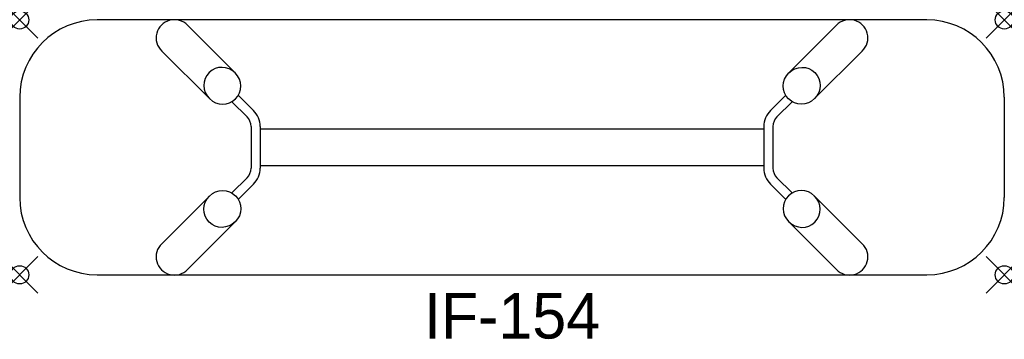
# Model space of a CAD drawing. Header units: inches. Extents: x 0 to 54, y -17.5 to 0.
import ezdxf
from ezdxf.enums import TextEntityAlignment as Align

# ---------------------------------------------------------------- set-up
doc = ezdxf.new("R2010")
doc.units = ezdxf.units.IN
doc.header["$PDMODE"] = 35
doc.layers.add('AFUCH-P', color=2, linetype='Continuous')
doc.layers.add('AFUCH-P-TN', color=2, linetype='Continuous')

msp = doc.modelspace()

# ---------------------------------------------------------------- linework, layer by layer
at = {"layer": 'AFUCH-P'}
for p, q in [((49.75, 0), (4.25, 0)), ((11.821, -2.911), (9.206, -0.295)), ((42.179, -2.911), (44.794, -0.295)), ((10.407, -4.325), (7.792, -1.71)), ((43.593, -4.325), (46.208, -1.71)), ((0, -4.25), (0, -9.75)), ((11.991, -4.141), (12.821, -4.971)), ((42.009, -4.141), (41.179, -4.971)), ((54, -4.25), (54, -9.75)), ((12.468, -5.325), (11.637, -4.494)), ((41.532, -5.325), (42.363, -4.494)), ((12.687, -5.855), (12.687, -8.145)), ((13.187, -5.855), (13.187, -8.145)), ((40.813, -5.855), (40.813, -8.145)), ((41.313, -5.855), (41.313, -8.145)), ((40.813, -6), (13.187, -6)), ((13.187, -8), (40.813, -8)), ((12.468, -8.675), (11.637, -9.506)), ((11.991, -9.859), (12.821, -9.029)), ((42.009, -9.859), (41.179, -9.029)), ((41.532, -8.675), (42.363, -9.506)), ((10.407, -9.675), (7.792, -12.29)), ((43.593, -9.675), (46.208, -12.29)), ((11.821, -11.089), (9.206, -13.705)), ((42.179, -11.089), (44.794, -13.705)), ((4.25, -14), (49.75, -14))]:
    msp.add_line(p, q, dxfattribs=at)
for centre, radius, start, end in [((8.483, -0.987), 1, 43.7381, 226.2619), ((45.517, -0.987), 1, 313.7381, 136.2619), ((4.25, -4.25), 4.25, 90, 180), ((49.75, -4.25), 4.25, 0, 90), ((11.937, -5.855), 0.75, 0.0029, 44.9971), ((11.937, -5.855), 1.25, 0.0029, 44.9971), ((42.063, -5.855), 1.25, 135.0029, 179.9971), ((42.063, -5.855), 0.75, 135.0029, 179.9971), ((11.937, -8.145), 0.75, 315.0029, 359.9971), ((11.937, -8.145), 1.25, 315.0029, 359.9971), ((42.063, -8.145), 1.25, 180.0029, 224.9971), ((42.063, -8.145), 0.75, 180.0029, 224.9971), ((4.25, -9.75), 4.25, 180, 270), ((49.75, -9.75), 4.25, 270, 0), ((8.483, -13.013), 1, 133.7381, 316.2619), ((45.517, -13.013), 1, 223.7381, 46.2619)]:
    msp.add_arc(centre, radius, start, end, dxfattribs=at)
for centre, major_axis in [((11.114, -3.618), (0.723, -0.723)), ((42.886, -10.382), (-0.723, 0.723))]:
    msp.add_ellipse(centre, major_axis=major_axis, ratio=0.978148, start_param=-4.712389, end_param=1.570796, dxfattribs=at)
at = {"layer": 'AFUCH-P', "extrusion": (0, 0, -1)}
for centre, major_axis in [((42.886, -3.618), (-0.723, -0.723)), ((11.114, -10.382), (0.723, 0.723))]:
    msp.add_ellipse(centre, major_axis=major_axis, ratio=0.978148, start_param=-4.712389, end_param=1.570796, dxfattribs=at)
at = {"layer": 'AFUCH-P'}
for p in [(0, 0), (54, 0), (0, -14), (54, -14)]:
    msp.add_point(p, dxfattribs=at)

# ---------------------------------------------------------------- texts
at = {"layer": 'AFUCH-P-TN'}
msp.add_text('IF-154', height=2.5, dxfattribs=at).set_placement((27, -17.5), align=Align.CENTER)

doc.saveas('drawing.dxf')
